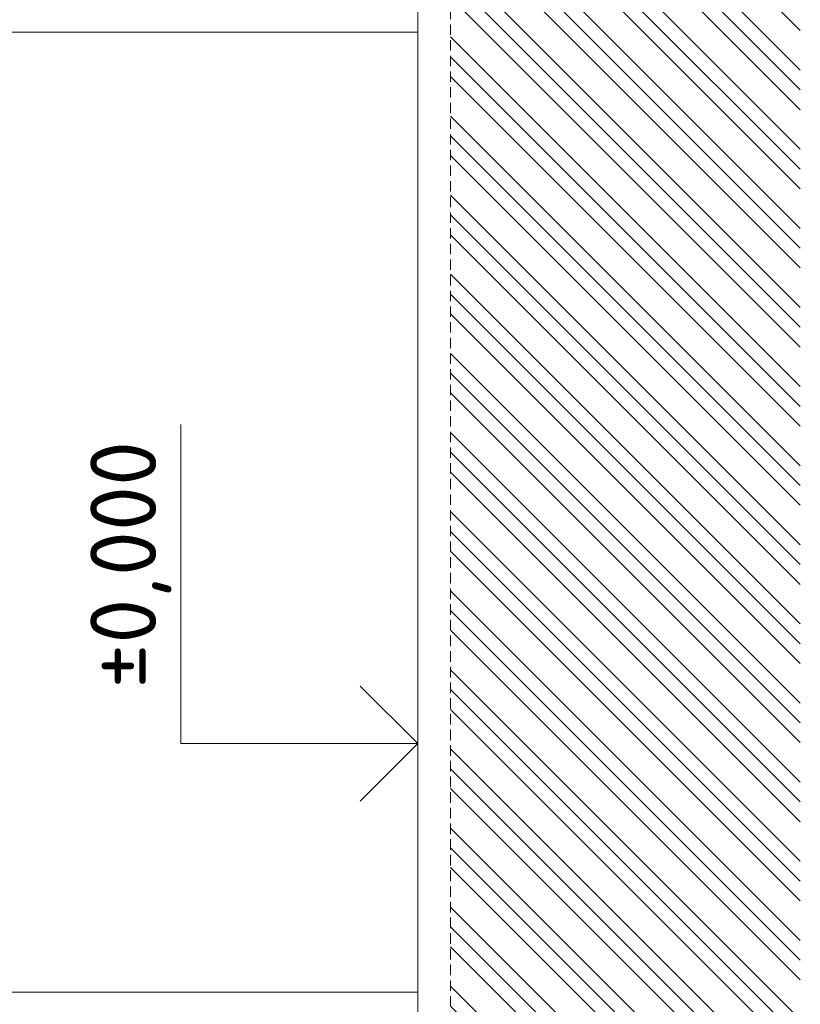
# Model space of a CAD drawing. Header units: millimetres. Extents: x -916886 to 3713765, y -2985421 to 1675785.
# Tile 121 of 256: x 216546 to 221290, y 198350 to 204335. Entities that reach past the tile are written whole.
import ezdxf
from ezdxf.enums import TextEntityAlignment as Align

# ---------------------------------------------------------------- set-up
doc = ezdxf.new("R2010")
doc.units = ezdxf.units.MM
doc.linetypes.add('HIDDEN', pattern=[9.525, 6.35, -3.175])
doc.layers.add('0 @ 200', color=7, linetype='Continuous')
for name, color, linetype, lineweight in [('A99_N_koty-200-vysk', 6, 'Continuous', 9), ('A99_S_kce-pohl', 7, 'Continuous', 5), ('A99_S_kce-rez-sil', 7, 'Continuous', 15), ('A99_S_sraf', 252, 'Continuous', 9)]:
    doc.layers.add(name, color=color, linetype=linetype, lineweight=lineweight)
doc.styles.add('A99_kota', font='isocpeur.ttf', dxfattribs={"height": 2})

# ---------------------------------------------------------------- blocks, each defined once
blk = doc.blocks.new('*U35')
at = {"color": 0, "linetype": 'ByBlock', "lineweight": -2}
blk.add_line((-3, 0), (7, 0), dxfattribs=at)
for points in [[(0, 0), (0, 7.2), (0, 7.2), (9.7, 7.2)], [(-1.75, 1.75), (0, 0), (1.75, 1.75)]]:
    blk.add_lwpolyline(points, dxfattribs=at)
at = {"color": 0, "linetype": 'ByBlock', "lineweight": -2, "style": 'A99_kota'}
for tag, p in [('VYSKA', (9.2, 9.95)), ('POPIS', (9.2, 6.7))]:
    blk.add_attdef(tag, text='', height=2, dxfattribs=at).set_placement(p, align=Align.TOP_RIGHT)
blk = doc.blocks.new('*U2751')
at = {"layer": 'A99_N_koty-200-vysk', "lineweight": 5}
ref = blk.add_blockref('*U35', (218965, 199935), dxfattribs=dict(at, xscale=200, yscale=200, zscale=200, rotation=90.00000000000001))
ref.add_attrib('VYSKA', '±0,000', dxfattribs={"layer": '0 @ 200', "color": 0, "linetype": 'ByBlock', "lineweight": -2, "height": 400, "rotation": 90, "style": 'A99_kota'}).set_placement((216975, 201775), align=Align.TOP_RIGHT)
at = {"layer": 'A99_N_koty-200-vysk', "lineweight": 5, "xscale": 200, "yscale": 200, "zscale": 200, "rotation": 90.00000000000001}
blk.add_blockref('*U35', (218965, 199935), dxfattribs=at)
blk.add_blockref('*U35', (218965, 199935), dxfattribs=at)
blk.add_blockref('*U35', (218965, 199935), dxfattribs=at)
blk.add_blockref('*U35', (218965, 199935), dxfattribs=at)
blk.add_blockref('*U35', (218965, 199935), dxfattribs=at)
blk.add_blockref('*U35', (218965, 199935), dxfattribs=at)

msp = doc.modelspace()

# ---------------------------------------------------------------- hatches: boundary and pattern name
at = {"layer": 'A99_S_sraf', "linetype": 'Continuous', "lineweight": 0}
h = msp.add_hatch(dxfattribs=at)
h.set_pattern_fill('ZEM_PUVODNI', color=256, scale=85)
h.set_pattern_definition([(135, (213305, 187250), (-240.4163, -240.4163), []), (135, (213305, 187370.2), (-240.4163, -240.4163), []), (135, (213305, 187490.4), (-240.4163, -240.4163), [])])
h.paths.add_polyline_path([(219777.4, 169165), (219422.4, 181623.9), (219315.1, 185199.4), (219910.3, 185370.4), (219850, 185680), (219850, 186050), (219165, 186050), (219165, 270300), (221290, 270300), (221290, 169162.5)])

# ---------------------------------------------------------------- linework, layer by layer
at = {"layer": 'A99_S_kce-pohl'}
for p, q in [((211305, 204260), (218965, 204260)), ((211305, 198425), (218965, 198425))]:
    msp.add_line(p, q, dxfattribs=at)
at = {"layer": 'A99_S_kce-rez-sil', "color": 7, "linetype": 'HIDDEN', "lineweight": 5, "ltscale": 10}
msp.add_line((219165, 186050), (219165, 270300), dxfattribs=at)
at = {"layer": 'A99_S_kce-rez-sil', "color": 7, "linetype": 'Continuous', "lineweight": 15}
msp.add_line((218965, 186050), (218965, 213080), dxfattribs=at)

# ---------------------------------------------------------------- block references
at = {"layer": 'A99_S_kce-rez-sil', "color": 4, "linetype": 'Continuous', "lineweight": 0}
msp.add_blockref('*U2751', (0, 0), dxfattribs=at)

doc.saveas('drawing.dxf')
